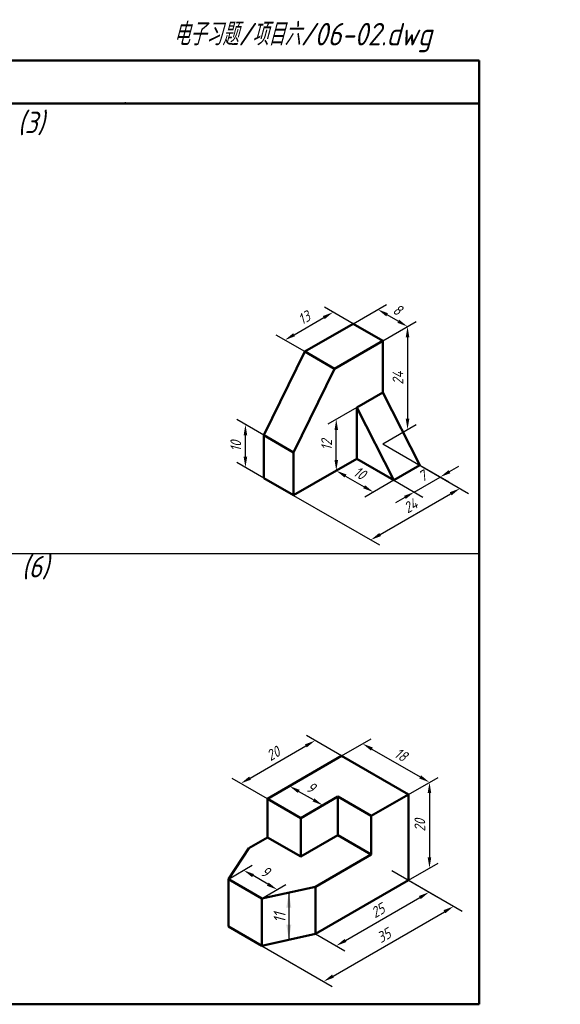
# Model space of a CAD drawing. Header units: millimetres. Extents: x 79 to 428, y 66 to 302.
# Tile 2 of 2: x 302 to 428, y 72 to 302. Entities that reach past the tile are written whole.
import ezdxf

# ---------------------------------------------------------------- set-up
doc = ezdxf.new("R2010")
doc.units = ezdxf.units.MM
doc.header["$LTSCALE"] = 0.7
doc.layers.add('尺寸层', color=221, linetype='Continuous')
doc.layers.add('细实线层', color=7, linetype='Continuous')
doc.layers.add('粗实线层', color=7, linetype='Continuous', lineweight=50)
doc.styles.add('工程字体（斜）', font='gbeitc.shx', dxfattribs={"bigfont": 'gbcbig.shx'})
doc.styles.add('工程斜体', font='gbeitc.shx', dxfattribs={"bigfont": 'gbcbig.shx'})
doc.dimstyles.new('gb35', dxfattribs={"dimtxt": 2.5, "dimasz": 2.5, "dimexe": 2, "dimexo": 0, "dimgap": 1, "dimtad": 1, "dimdsep": 46, "dimtxsty": '工程字体（斜）', "dimcen": 0, "dimadec": 0, "dimazin": 0, "dimtfac": 1, "dimtmove": 0, "dimatfit": 3, "dimfxl": 0, "dimarcsym": 0})

# ---------------------------------------------------------------- blocks, each defined once
blk = doc.blocks.new('*D23')
at = {"layer": 'Defpoints', "color": 0, "ltscale": 0.5}
for p in [(354.43, 207.17), (358.75, 204.68), (358.75, 194.68)]:
    blk.add_point(p, dxfattribs=at)
at = {"layer": '尺寸层', "color": 0, "lineweight": -2, "ltscale": 0.5}
for p, q in [((358.75, 204.68), (352.43, 208.33)), ((354.43, 199.67), (354.43, 204.67)), ((358.75, 194.68), (352.43, 198.33))]:
    blk.add_line(p, q, dxfattribs=at)
at = {"layer": '尺寸层', "color": 0, "ltscale": 0.5}
for points in [[(354.02, 204.67), (354.85, 204.67), (354.43, 207.17)], [(354.02, 199.67), (354.85, 199.67), (354.43, 197.17)]]:
    blk.add_solid(points, dxfattribs=at)
at = {"layer": '尺寸层', "color": 0, "ltscale": 0.5, "insert": (352.18, 202.17), "char_height": 2.5, "attachment_point": 5, "rotation": 90, "style": '工程字体（斜）'}
blk.add_mtext('10', dxfattribs=at)
blk = doc.blocks.new('*D24')
at = {"layer": 'Defpoints', "color": 0, "ltscale": 0.5}
for p in [(386.46, 202.68), (365.67, 190.68), (404.47, 192.29)]:
    blk.add_point(p, dxfattribs=at)
at = {"layer": '尺寸层', "color": 0, "lineweight": -2, "ltscale": 0.5}
for p, q in [((386.46, 202.68), (406.47, 191.13)), ((365.67, 190.68), (385.68, 179.13)), ((385.85, 181.54), (402.3, 191.04))]:
    blk.add_line(p, q, dxfattribs=at)
at = {"layer": '尺寸层', "color": 0, "ltscale": 0.5}
for points in [[(402.09, 191.4), (402.51, 190.68), (404.47, 192.29)], [(385.64, 181.9), (386.05, 181.18), (383.68, 180.29)]]:
    blk.add_solid(points, dxfattribs=at)
at = {"layer": '尺寸层', "color": 0, "ltscale": 0.5, "insert": (392.95, 188.24), "char_height": 2.5, "attachment_point": 5, "rotation": 30, "style": '工程字体（斜）'}
blk.add_mtext('24', dxfattribs=at)
blk = doc.blocks.new('*D25')
at = {"layer": 'Defpoints', "color": 0, "ltscale": 0.5}
for p in [(395.12, 197.68), (389.06, 194.18), (399.86, 194.95)]:
    blk.add_point(p, dxfattribs=at)
at = {"layer": '尺寸层', "color": 0, "lineweight": -2, "ltscale": 0.5}
for p, q in [((395.12, 197.68), (401.86, 193.79)), ((402.03, 196.2), (404.19, 197.45)), ((389.06, 194.18), (395.8, 190.29)), ((393.8, 191.45), (399.86, 194.95)), ((391.63, 190.2), (389.47, 188.95))]:
    blk.add_line(p, q, dxfattribs=at)
at = {"layer": '尺寸层', "color": 0, "ltscale": 0.5}
for points in [[(401.82, 196.56), (402.23, 195.84), (399.86, 194.95)], [(391.43, 190.56), (391.84, 189.84), (393.8, 191.45)]]:
    blk.add_solid(points, dxfattribs=at)
at = {"layer": '尺寸层', "color": 0, "ltscale": 0.5, "insert": (395.71, 195.15), "char_height": 2.5, "attachment_point": 5, "rotation": 30, "style": '工程字体（斜）'}
blk.add_mtext('7', dxfattribs=at)
blk = doc.blocks.new('*D26')
at = {"layer": 'Defpoints', "color": 0, "ltscale": 0.5}
for p in [(380.4, 199.18), (389.06, 194.18), (384.28, 191.43)]:
    blk.add_point(p, dxfattribs=at)
at = {"layer": '尺寸层', "color": 0, "lineweight": -2, "ltscale": 0.5}
for p, q in [((380.4, 199.18), (373.62, 195.27)), ((377.79, 195.18), (382.12, 192.68)), ((389.06, 194.18), (382.28, 190.27))]:
    blk.add_line(p, q, dxfattribs=at)
at = {"layer": '尺寸层', "color": 0, "ltscale": 0.5}
for points in [[(378, 195.54), (377.58, 194.82), (375.62, 196.43)], [(382.33, 193.04), (381.91, 192.32), (384.28, 191.43)]]:
    blk.add_solid(points, dxfattribs=at)
at = {"layer": '尺寸层', "color": 0, "ltscale": 0.5, "insert": (381.08, 195.88), "char_height": 2.5, "attachment_point": 5, "rotation": 330, "style": '工程字体（斜）'}
blk.add_mtext('10', dxfattribs=at)
blk = doc.blocks.new('*D27')
at = {"layer": 'Defpoints', "color": 0, "ltscale": 0.5}
for p in [(380.4, 211.18), (375.62, 208.43), (380.4, 199.18)]:
    blk.add_point(p, dxfattribs=at)
at = {"layer": '尺寸层', "color": 0, "lineweight": -2, "ltscale": 0.5}
for p, q in [((380.4, 211.18), (373.62, 207.27)), ((375.62, 198.93), (375.62, 205.93)), ((380.4, 199.18), (373.62, 195.27))]:
    blk.add_line(p, q, dxfattribs=at)
at = {"layer": '尺寸层', "color": 0, "ltscale": 0.5}
for points in [[(375.21, 205.93), (376.04, 205.93), (375.62, 208.43)], [(375.21, 198.93), (376.04, 198.93), (375.62, 196.43)]]:
    blk.add_solid(points, dxfattribs=at)
at = {"layer": '尺寸层', "color": 0, "ltscale": 0.5, "insert": (373.37, 202.43), "char_height": 2.5, "attachment_point": 5, "rotation": 90, "style": '工程字体（斜）'}
blk.add_mtext('12', dxfattribs=at)
blk = doc.blocks.new('*D28')
at = {"layer": 'Defpoints', "color": 0, "ltscale": 0.5}
for p in [(386.46, 226.68), (392.24, 206.02), (386.46, 202.68)]:
    blk.add_point(p, dxfattribs=at)
at = {"layer": '尺寸层', "color": 0, "lineweight": -2, "ltscale": 0.5}
for p, q in [((386.46, 226.68), (394.24, 231.18)), ((392.24, 227.52), (392.24, 208.52)), ((386.46, 202.68), (394.24, 207.18))]:
    blk.add_line(p, q, dxfattribs=at)
at = {"layer": '尺寸层', "color": 0, "ltscale": 0.5}
for points in [[(391.82, 227.52), (392.66, 227.52), (392.24, 230.02)], [(391.82, 208.52), (392.66, 208.52), (392.24, 206.02)]]:
    blk.add_solid(points, dxfattribs=at)
at = {"layer": '尺寸层', "color": 0, "ltscale": 0.5, "insert": (389.99, 218.02), "char_height": 2.5, "attachment_point": 5, "rotation": 90, "style": '工程字体（斜）'}
blk.add_mtext('24', dxfattribs=at)
blk = doc.blocks.new('*D29')
at = {"layer": 'Defpoints', "color": 0, "ltscale": 0.5}
for p in [(385.31, 234.02), (379.53, 230.68), (386.46, 226.68)]:
    blk.add_point(p, dxfattribs=at)
at = {"layer": '尺寸层', "color": 0, "lineweight": -2, "ltscale": 0.5}
for p, q in [((379.53, 230.68), (387.31, 235.18)), ((390.07, 231.27), (387.48, 232.77)), ((386.46, 226.68), (394.24, 231.18))]:
    blk.add_line(p, q, dxfattribs=at)
at = {"layer": '尺寸层', "color": 0, "ltscale": 0.5}
for points in [[(387.68, 233.13), (387.27, 232.41), (385.31, 234.02)], [(390.28, 231.63), (389.87, 230.91), (392.24, 230.02)]]:
    blk.add_solid(points, dxfattribs=at)
at = {"layer": '尺寸层', "color": 0, "ltscale": 0.5, "insert": (389.9, 233.97), "char_height": 2.5, "attachment_point": 5, "rotation": 330, "style": '工程字体（斜）'}
blk.add_mtext('8', dxfattribs=at)
blk = doc.blocks.new('*D30')
at = {"layer": 'Defpoints', "color": 0, "ltscale": 0.5}
for p in [(374.88, 233.37), (379.53, 230.68), (368.27, 224.18)]:
    blk.add_point(p, dxfattribs=at)
at = {"layer": '尺寸层', "color": 0, "lineweight": -2, "ltscale": 0.5}
for p, q in [((379.53, 230.68), (372.88, 234.53)), ((365.78, 228.12), (372.71, 232.12)), ((368.27, 224.18), (361.62, 228.03))]:
    blk.add_line(p, q, dxfattribs=at)
at = {"layer": '尺寸层', "color": 0, "ltscale": 0.5}
for points in [[(372.5, 232.48), (372.92, 231.76), (374.88, 233.37)], [(365.58, 228.48), (365.99, 227.76), (363.62, 226.87)]]:
    blk.add_solid(points, dxfattribs=at)
at = {"layer": '尺寸层', "color": 0, "ltscale": 0.5, "insert": (368.12, 232.07), "char_height": 2.5, "attachment_point": 5, "rotation": 30, "style": '工程字体（斜）'}
blk.add_mtext('13', dxfattribs=at)
blk = doc.blocks.new('*D31')
at = {"layer": 'Defpoints', "color": 0, "ltscale": 0.5}
for p in [(350.45, 101.2), (354.04, 103.27), (358.25, 96.7)]:
    blk.add_point(p, dxfattribs=at)
at = {"layer": '尺寸层', "color": 0, "lineweight": -2, "ltscale": 0.5}
for p, q in [((350.45, 101.2), (356.04, 104.43)), ((359.67, 100.02), (356.21, 102.02)), ((358.25, 96.7), (363.84, 99.93))]:
    blk.add_line(p, q, dxfattribs=at)
at = {"layer": '尺寸层', "color": 0, "ltscale": 0.5}
for points in [[(356.42, 102.38), (356, 101.66), (354.04, 103.27)], [(359.88, 100.38), (359.46, 99.66), (361.84, 98.77)]]:
    blk.add_solid(points, dxfattribs=at)
at = {"layer": '尺寸层', "color": 0, "ltscale": 0.5, "insert": (359.07, 102.97), "char_height": 2.5, "attachment_point": 5, "rotation": 330, "style": '工程字体（斜）'}
blk.add_mtext('9', dxfattribs=at)
blk = doc.blocks.new('*D32')
at = {"layer": 'Defpoints', "color": 0, "ltscale": 0.5}
for p in [(370.69, 133.52), (376.87, 129.95), (359.55, 119.95)]:
    blk.add_point(p, dxfattribs=at)
at = {"layer": '尺寸层', "color": 0, "lineweight": -2, "ltscale": 0.5}
for p, q in [((376.87, 129.95), (368.69, 134.67)), ((355.53, 124.77), (368.52, 132.27)), ((359.55, 119.95), (351.37, 124.67))]:
    blk.add_line(p, q, dxfattribs=at)
at = {"layer": '尺寸层', "color": 0, "ltscale": 0.5}
for points in [[(368.31, 132.63), (368.73, 131.91), (370.69, 133.52)], [(355.32, 125.13), (355.74, 124.41), (353.37, 123.52)]]:
    blk.add_solid(points, dxfattribs=at)
at = {"layer": '尺寸层', "color": 0, "ltscale": 0.5, "insert": (360.9, 130.47), "char_height": 2.5, "attachment_point": 5, "rotation": 30, "style": '工程字体（斜）'}
blk.add_mtext('20', dxfattribs=at)
blk = doc.blocks.new('*D33')
at = {"layer": 'Defpoints', "color": 0, "ltscale": 0.5}
for p in [(376.87, 129.95), (397.36, 123.78), (392.46, 120.95)]:
    blk.add_point(p, dxfattribs=at)
at = {"layer": '尺寸层', "color": 0, "lineweight": -2, "ltscale": 0.5}
for p, q in [((376.87, 129.95), (383.77, 133.93)), ((383.93, 131.53), (395.19, 125.03)), ((392.46, 120.95), (399.36, 124.93))]:
    blk.add_line(p, q, dxfattribs=at)
at = {"layer": '尺寸层', "color": 0, "ltscale": 0.5}
for points in [[(384.14, 131.89), (383.72, 131.17), (381.77, 132.78)], [(395.4, 125.39), (394.98, 124.67), (397.36, 123.78)]]:
    blk.add_solid(points, dxfattribs=at)
at = {"layer": '尺寸层', "color": 0, "ltscale": 0.5, "insert": (390.69, 130.23), "char_height": 2.5, "attachment_point": 5, "rotation": 330, "style": '工程字体（斜）'}
blk.add_mtext('18', dxfattribs=at)
blk = doc.blocks.new('*D34')
at = {"layer": 'Defpoints', "color": 0, "ltscale": 0.5}
for p in [(392.46, 120.95), (397.36, 103.78), (392.46, 100.95)]:
    blk.add_point(p, dxfattribs=at)
at = {"layer": '尺寸层', "color": 0, "lineweight": -2, "ltscale": 0.5}
for p, q in [((392.46, 120.95), (399.36, 124.93)), ((397.36, 121.28), (397.36, 106.28)), ((392.46, 100.95), (399.36, 104.93))]:
    blk.add_line(p, q, dxfattribs=at)
at = {"layer": '尺寸层', "color": 0, "ltscale": 0.5}
for points in [[(396.94, 121.28), (397.77, 121.28), (397.36, 123.78)], [(396.94, 106.28), (397.77, 106.28), (397.36, 103.78)]]:
    blk.add_solid(points, dxfattribs=at)
at = {"layer": '尺寸层', "color": 0, "ltscale": 0.5, "insert": (395.11, 113.78), "char_height": 2.5, "attachment_point": 5, "rotation": 90, "style": '工程字体（斜）'}
blk.add_mtext('20', dxfattribs=at)
blk = doc.blocks.new('*D35')
at = {"layer": 'Defpoints', "color": 0, "ltscale": 0.5}
for p in [(392.46, 100.95), (397.27, 98.17), (370.81, 88.45)]:
    blk.add_point(p, dxfattribs=at)
at = {"layer": '尺寸层', "color": 0, "lineweight": -2, "ltscale": 0.5}
for p, q in [((392.46, 100.95), (399.27, 97.01)), ((377.79, 86.92), (395.11, 96.92)), ((370.81, 88.45), (377.62, 84.51))]:
    blk.add_line(p, q, dxfattribs=at)
at = {"layer": '尺寸层', "color": 0, "ltscale": 0.5}
for points in [[(394.9, 97.28), (395.32, 96.56), (397.27, 98.17)], [(377.58, 87.28), (378, 86.56), (375.62, 85.67)]]:
    blk.add_solid(points, dxfattribs=at)
at = {"layer": '尺寸层', "color": 0, "ltscale": 0.5, "insert": (385.32, 93.87), "char_height": 2.5, "attachment_point": 5, "rotation": 30, "style": '工程字体（斜）'}
blk.add_mtext('25', dxfattribs=at)
blk = doc.blocks.new('*D36')
at = {"layer": 'Defpoints', "color": 0, "ltscale": 0.5}
for p in [(388.56, 103.2), (403, 94.86), (358.25, 85.7)]:
    blk.add_point(p, dxfattribs=at)
at = {"layer": '尺寸层', "color": 0, "lineweight": -2, "ltscale": 0.5}
for p, q in [((388.56, 103.2), (405, 93.71)), ((374.86, 78.61), (400.84, 93.61)), ((358.25, 85.7), (374.69, 76.21))]:
    blk.add_line(p, q, dxfattribs=at)
at = {"layer": '尺寸层', "color": 0, "ltscale": 0.5}
for points in [[(400.63, 93.97), (401.05, 93.25), (403, 94.86)], [(374.65, 78.97), (375.06, 78.25), (372.69, 77.36)]]:
    blk.add_solid(points, dxfattribs=at)
at = {"layer": '尺寸层', "color": 0, "ltscale": 0.5, "insert": (386.72, 88.06), "char_height": 2.5, "attachment_point": 5, "rotation": 30, "style": '工程字体（斜）'}
blk.add_mtext('35', dxfattribs=at)
blk = doc.blocks.new('*D37')
at = {"layer": 'Defpoints', "color": 0, "ltscale": 0.5}
for p in [(364.69, 122.92), (359.55, 119.95), (367.34, 115.45)]:
    blk.add_point(p, dxfattribs=at)
at = {"layer": '尺寸层', "color": 0, "lineweight": -2, "ltscale": 0.5}
for p, q in [((359.55, 119.95), (366.69, 124.07)), ((370.32, 119.67), (366.85, 121.67)), ((367.34, 115.45), (374.48, 119.57))]:
    blk.add_line(p, q, dxfattribs=at)
at = {"layer": '尺寸层', "color": 0, "ltscale": 0.5}
for points in [[(367.06, 122.03), (366.64, 121.31), (364.69, 122.92)], [(370.52, 120.03), (370.11, 119.31), (372.48, 118.42)]]:
    blk.add_solid(points, dxfattribs=at)
at = {"layer": '尺寸层', "color": 0, "ltscale": 0.5, "insert": (369.71, 122.61), "char_height": 2.5, "attachment_point": 5, "rotation": 330, "style": '工程字体（斜）'}
blk.add_mtext('9', dxfattribs=at)

msp = doc.modelspace()

# ---------------------------------------------------------------- linework, layer by layer
at = {"layer": '尺寸层', "color": 7, "ltscale": 0.5}
msp.add_line((364.559, 98.081), (364.559, 87.081), dxfattribs=at)
for points in [[(363.976, 94.581), (365.142, 94.581), (364.559, 98.081)], [(363.976, 90.581), (365.142, 90.581), (364.559, 87.081)]]:
    msp.add_solid(points, dxfattribs=at)
at = {"layer": '粗实线层', "color": 7, "ltscale": 0.5}
for p, q in [((408.909, 292.03), (78.909, 292.03)), ((408.909, 282.03), (408.909, 292.03)), ((408.909, 282.03), (238.878, 282.03)), ((408.909, 72.03), (408.909, 282.03)), ((379.531, 230.684), (368.273, 224.184)), ((386.459, 226.684), (379.531, 230.684)), ((386.459, 226.684), (375.201, 220.184)), ((386.459, 214.684), (386.459, 226.684)), ((368.273, 224.184), (358.747, 204.684)), ((368.273, 224.184), (375.201, 220.184)), ((375.201, 220.184), (365.675, 200.684)), ((386.459, 214.684), (380.397, 211.184)), ((395.12, 197.684), (386.459, 214.684)), ((380.397, 211.184), (380.397, 199.184)), ((389.057, 194.184), (380.397, 211.184)), ((358.747, 194.684), (358.747, 204.684)), ((365.675, 200.684), (358.747, 204.684)), ((365.675, 190.684), (365.675, 200.684)), ((365.675, 190.684), (380.397, 199.184)), ((380.397, 199.184), (389.057, 194.184)), ((395.12, 197.684), (389.057, 194.184)), ((358.747, 194.684), (365.675, 190.684)), ((376.868, 129.949), (359.548, 119.949)), ((392.457, 120.949), (376.868, 129.949)), ((359.548, 119.949), (359.548, 110.949)), ((367.342, 115.449), (359.548, 119.949)), ((367.342, 115.449), (376.002, 120.449)), ((376.002, 120.449), (383.796, 115.949)), ((376.002, 120.449), (376.002, 111.449)), ((392.457, 120.949), (383.796, 115.949)), ((392.457, 100.949), (392.457, 120.949)), ((367.342, 106.449), (367.342, 115.449)), ((383.796, 115.949), (383.796, 106.949)), ((355.218, 108.449), (359.548, 110.949)), ((359.548, 110.949), (367.342, 106.449)), ((376.002, 111.449), (367.342, 106.449)), ((383.796, 106.949), (376.002, 111.449)), ((350.454, 101.199), (355.218, 108.449)), ((383.796, 106.949), (370.806, 99.449)), ((350.454, 90.199), (350.454, 101.199)), ((350.454, 101.199), (358.249, 96.699)), ((370.806, 99.449), (358.249, 96.699)), ((392.457, 100.949), (370.806, 88.449)), ((392.457, 100.949), (370.806, 88.449)), ((370.806, 88.449), (370.806, 99.449)), ((358.249, 96.699), (358.249, 85.699)), ((358.249, 85.699), (350.454, 90.199)), ((354.352, 87.949), (350.454, 90.199)), ((370.806, 88.449), (358.249, 85.699)), ((78.909, 72.03), (408.909, 72.03))]:
    msp.add_line(p, q, dxfattribs=at)
at = {"layer": '粗实线层', "color": 7}
msp.add_point((326.409, 282.03), dxfattribs=at)
at = {"layer": '细实线层', "color": 7, "ltscale": 0.5}
msp.add_line((408.909, 177.03), (78.909, 177.03), dxfattribs=at)

# ---------------------------------------------------------------- texts
at = {"layer": '尺寸层', "color": 7, "ltscale": 0.5, "insert": (362.406, 92.195), "char_height": 2.8, "attachment_point": 5, "rotation": 90, "style": '工程字体（斜）'}
msp.add_mtext('11', dxfattribs=at)
at = {"layer": '细实线层', "color": 7, "ltscale": 0.5, "style": '工程斜体'}
msp.add_text('电子习题/项目六/06-02.dwg', height=5.25, dxfattribs=at).set_placement((337.62, 295.56))
at = {"layer": '细实线层', "color": 7, "char_height": 5, "width": 7.79091, "attachment_point": 1, "style": '工程斜体'}
for s, insert in [('(3)', (301.343, 280.109)), ('(6)', (302.285, 176.556))]:
    msp.add_mtext(s, dxfattribs=dict(at, insert=insert))

# ---------------------------------------------------------------- dimensions: what is measured, and where the dimension line sits
at = {"layer": '尺寸层', "color": 7, "ltscale": 0.5}
for p1, p2, distance, picture, middle in [((368.273, 224.184), (379.531, 230.684), 4.654, '*D30', (368.123, 232.07)), ((386.459, 226.684), (379.531, 230.684), -5.78, '*D29', (389.9, 233.97)), ((386.459, 226.684), (386.459, 202.684), 5.78, '*D28', (389.989, 218.021)), ((380.397, 199.184), (380.397, 211.184), 4.774, '*D27', (373.373, 202.428)), ((358.747, 194.684), (358.747, 204.684), 4.312, '*D23', (352.185, 202.174)), ((365.675, 190.684), (386.459, 202.684), -18.007, '*D24', (392.949, 188.237)), ((380.397, 199.184), (389.057, 194.184), -4.774, '*D26', (381.079, 195.877)), ((389.057, 194.184), (395.12, 197.684), -4.742, '*D25', (395.705, 195.145)), ((359.548, 119.949), (376.868, 129.949), 6.181, '*D32', (360.902, 130.466)), ((376.868, 129.949), (392.457, 120.949), 4.899, '*D33', (390.686, 130.226)), ((367.342, 115.449), (359.548, 119.949), -5.139, '*D37', (369.709, 122.615)), ((392.457, 120.949), (392.457, 100.949), 4.899, '*D34', (395.105, 113.777)), ((358.249, 96.699), (350.454, 101.199), -3.589, '*D31', (359.066, 102.97)), ((358.249, 85.699), (388.56, 103.199), -14.442, '*D36', (386.721, 88.059)), ((370.806, 88.449), (392.457, 100.949), -4.818, '*D35', (385.324, 93.866))]:
    dim = msp.add_aligned_dim(p1=p1, p2=p2, distance=distance, dimstyle='gb35', dxfattribs=at)
    dim.commit()
    dim.dimension.update_dxf_attribs({"geometry": picture, "text_midpoint": middle})

doc.saveas('drawing.dxf')
